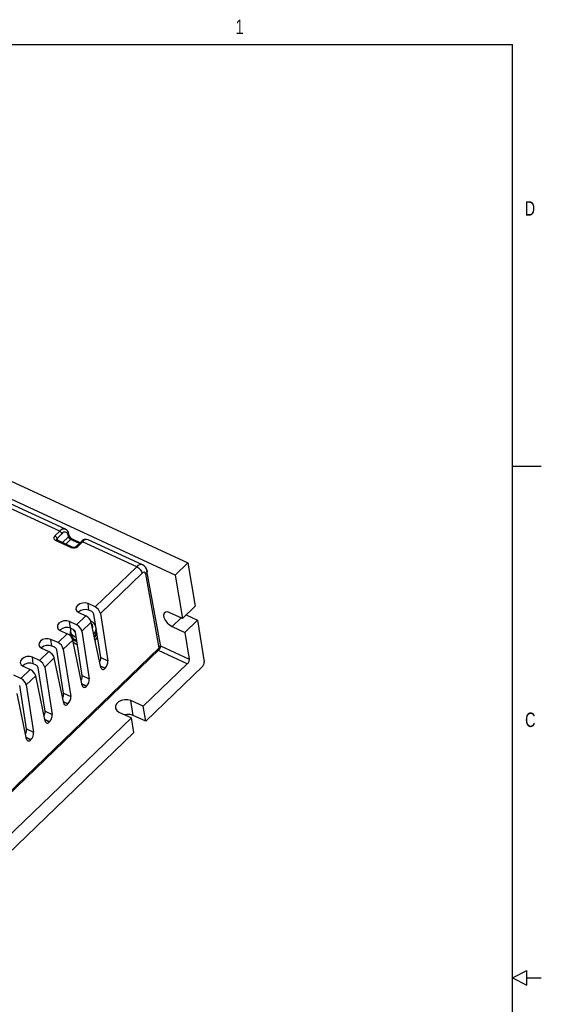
# Model space of a CAD drawing. Extents: x 0.3 to 21.7, y 0.5 to 16.5.
# Tile 6 of 6: x 17.4 to 21.7, y 8.3 to 16.5. Entities that reach past the tile are written whole.
import ezdxf

# ---------------------------------------------------------------- set-up
doc = ezdxf.new("R2010")
doc.units = 0
doc.layers.get('0').update_dxf_attribs({"linetype": 'CONTINUOUS'})
doc.styles.add('SLDTEXTSTYLE0', font='TXT', dxfattribs={"width": 0.75})

msp = doc.modelspace()

# ---------------------------------------------------------------- linework, layer by layer
at = {"color": 7, "linetype": 'CONTINUOUS'}
for p, q in [((0.5, 16.25), (21.5, 16.25)), ((21.5, 0.75), (21.5, 16.25)), ((13.6869, 14.3096), (18.8047, 11.9456)), ((18.6993, 11.8442), (13.5815, 14.2081)), ((17.7397, 12.2084), (14.4263, 13.7389)), ((17.7885, 12.2251), (14.4743, 13.756)), ((21.5, 12.75), (21.74, 12.75)), ((17.6998, 12.17), (17.7397, 12.2084)), ((17.7576, 12.1871), (17.7177, 12.1487)), ((17.8171, 12.1725), (17.8142, 12.1883)), ((17.8333, 12.0733), (17.7063, 12.1319)), ((17.8439, 12.0771), (17.7171, 12.1357)), ((17.7177, 12.1487), (17.7207, 12.134)), ((17.7634, 12.1143), (17.8129, 12.162)), ((17.8308, 12.1406), (17.7905, 12.1018)), ((17.8129, 12.162), (17.81, 12.1777)), ((17.9031, 12.1072), (17.8308, 12.1406)), ((17.9092, 12.1131), (17.8416, 12.1444)), ((17.9174, 12.121), (17.8777, 12.0827)), ((17.9289, 12.121), (17.8891, 12.0826)), ((18.3798, 11.9127), (17.9289, 12.121)), ((18.4285, 11.9295), (17.977, 12.1381)), ((18.8047, 11.9456), (18.6993, 11.8442)), ((18.8047, 11.9456), (18.8643, 11.5855)), ((18.034, 11.5798), (18.3798, 11.9127)), ((18.4246, 11.8594), (18.0779, 11.5257)), ((18.5774, 11.2649), (18.4649, 11.8804)), ((18.5668, 11.2401), (18.4546, 11.854)), ((18.6993, 11.8442), (18.7589, 11.4841)), ((17.8979, 11.5329), (17.9569, 11.5057)), ((18.034, 11.5798), (17.9749, 11.6071)), ((17.9827, 11.5519), (17.9749, 11.6071)), ((18.0063, 11.541), (17.9827, 11.5519)), ((18.7589, 11.4841), (18.6554, 11.5319)), ((18.8643, 11.5855), (18.7589, 11.4841)), ((17.8799, 11.4315), (17.8208, 11.4588)), ((17.8286, 11.4036), (17.8208, 11.4588)), ((17.8799, 11.4315), (17.9569, 11.5057)), ((18.0025, 11.4531), (17.9239, 11.3774)), ((18.0814, 11.0762), (18.0025, 11.4531)), ((18.0804, 11.1598), (18.0239, 11.5194)), ((18.0779, 11.5257), (18.1398, 11.1323)), ((18.7491, 11.4886), (18.6744, 11.4167)), ((18.8834, 11.4703), (18.7779, 11.3688)), ((18.7896, 11.5136), (18.8834, 11.4703)), ((18.8834, 11.4703), (18.9406, 11.1246)), ((17.7438, 11.3846), (17.8028, 11.3573)), ((17.8522, 11.3927), (17.8286, 11.4036)), ((17.8297, 11.3745), (17.8339, 11.3493)), ((17.9263, 11.0115), (17.8698, 11.371)), ((17.9239, 11.3774), (17.9857, 10.984)), ((18.6744, 11.4167), (18.7779, 11.3688)), ((18.7779, 11.3688), (18.8148, 11.1463)), ((17.7258, 11.2832), (17.6667, 11.3105)), ((17.6745, 11.2553), (17.6667, 11.3105)), ((17.7258, 11.2832), (17.8028, 11.3573)), ((17.8484, 11.3047), (17.7698, 11.2291)), ((17.8262, 11.348), (17.8277, 11.3394)), ((17.9273, 10.9279), (17.8484, 11.3047)), ((16.5848, 9.3324), (18.5668, 11.2401)), ((16.5869, 9.3198), (18.5638, 11.2226)), ((17.5717, 11.1349), (17.6487, 11.209)), ((17.5897, 11.2363), (17.6487, 11.209)), ((17.6981, 11.2444), (17.6745, 11.2553)), ((17.7722, 10.8631), (17.7157, 11.2227)), ((17.7698, 11.2291), (17.8316, 10.8357)), ((18.7999, 11.1069), (18.5591, 11.2181)), ((18.5776, 11.2558), (18.8148, 11.1463)), ((17.5717, 11.1349), (17.5126, 11.1621)), ((17.5204, 11.1069), (17.5126, 11.1621)), ((17.6943, 11.1564), (17.6157, 11.0807)), ((17.7732, 10.7795), (17.6943, 11.1564)), ((18.0804, 11.1598), (18.1398, 11.1323)), ((17.4176, 10.9865), (17.4946, 11.0607)), ((17.4356, 11.088), (17.4946, 11.0607)), ((17.544, 11.096), (17.5204, 11.1069)), ((17.6181, 10.7148), (17.5616, 11.0744)), ((17.6157, 11.0807), (17.6775, 10.6874)), ((18.1169, 11.0712), (18.0788, 11.0888)), ((18.0789, 11.0881), (18.1165, 11.0708)), ((18.1165, 11.0708), (18.1169, 11.0712)), ((18.4337, 10.7545), (18.7999, 11.1069)), ((18.4541, 10.6313), (18.9256, 11.0852)), ((17.4176, 10.9865), (17.3585, 11.0138)), ((17.5402, 11.0081), (17.4616, 10.9324)), ((17.6191, 10.6312), (17.5402, 11.0081)), ((17.9263, 11.0115), (17.9857, 10.984)), ((17.464, 10.5665), (17.4075, 10.9261)), ((17.4616, 10.9324), (17.5234, 10.5391)), ((17.9628, 10.9229), (17.9247, 10.9405)), ((17.9248, 10.9398), (17.9624, 10.9225)), ((17.9624, 10.9225), (17.9628, 10.9229)), ((17.465, 10.4829), (17.3861, 10.8598)), ((17.7722, 10.8631), (17.8316, 10.8357)), ((18.4337, 10.7545), (18.3302, 10.8023)), ((18.3506, 10.6791), (18.3302, 10.8023)), ((17.6181, 10.7148), (17.6775, 10.6874)), ((17.8087, 10.7746), (17.7706, 10.7922)), ((17.7707, 10.7915), (17.8083, 10.7742)), ((17.8083, 10.7742), (17.8087, 10.7746)), ((18.4541, 10.6313), (18.4337, 10.7545)), ((17.201, 9.5679), (18.3351, 10.6595)), ((17.6546, 10.6262), (17.6165, 10.6439)), ((17.6166, 10.6432), (17.6542, 10.6258)), ((18.2316, 10.7074), (18.3351, 10.6595)), ((18.3555, 10.5364), (18.3351, 10.6595)), ((18.4541, 10.6313), (18.3506, 10.6791)), ((17.464, 10.5665), (17.5234, 10.5391)), ((17.6542, 10.6258), (17.6546, 10.6262)), ((17.2213, 9.4447), (18.3555, 10.5364)), ((17.5005, 10.4779), (17.4624, 10.4955)), ((17.4625, 10.4949), (17.5001, 10.4775)), ((17.5001, 10.4775), (17.5005, 10.4779)), ((21.5, 8.5), (21.62, 8.56)), ((21.62, 8.44), (21.62, 8.56)), ((21.5, 8.5), (21.62, 8.44)), ((21.62, 8.5), (21.74, 8.5))]:
    msp.add_line(p, q, dxfattribs=at)
at = {"color": 7, "linetype": 'CONTINUOUS', "flags": 128}
for points in [[(17.7397, 12.2084), (17.7427, 12.2068), (17.7458, 12.2046), (17.7486, 12.2021), (17.7513, 12.1992), (17.7536, 12.1962), (17.7554, 12.1931), (17.7568, 12.19), (17.7576, 12.1871)], [(17.8142, 12.1883), (17.8142, 12.1882), (17.8143, 12.1855), (17.8136, 12.1828), (17.8121, 12.1802), (17.81, 12.1777)], [(17.6998, 12.17), (17.7029, 12.1684), (17.7059, 12.1663), (17.7088, 12.1637), (17.7114, 12.1609), (17.7137, 12.1578), (17.7156, 12.1547), (17.7169, 12.1516), (17.7177, 12.1487)], [(17.7063, 12.1319), (17.7087, 12.134), (17.7112, 12.1354), (17.7135, 12.1361), (17.7156, 12.1361), (17.7171, 12.1357)], [(17.7171, 12.1357), (17.7147, 12.1371), (17.7136, 12.1382), (17.7136, 12.1381)], [(17.8171, 12.1725), (17.8171, 12.1724), (17.8172, 12.1697), (17.8165, 12.167), (17.815, 12.1644), (17.8129, 12.162)], [(17.8129, 12.162), (17.8137, 12.159), (17.8151, 12.156), (17.8169, 12.1528), (17.8192, 12.1498), (17.8219, 12.147), (17.8248, 12.1444), (17.8278, 12.1423), (17.8308, 12.1406)], [(17.8416, 12.1444), (17.8402, 12.1448), (17.8381, 12.1448), (17.8357, 12.1441), (17.8333, 12.1427), (17.8308, 12.1406)], [(17.9174, 12.121), (17.9187, 12.1219), (17.9207, 12.1226), (17.9232, 12.1227), (17.926, 12.1221), (17.9289, 12.121)], [(17.8439, 12.0771), (17.8426, 12.0775), (17.8404, 12.0774), (17.8381, 12.0767), (17.8357, 12.0753), (17.8333, 12.0733)], [(17.8777, 12.0827), (17.8788, 12.0836), (17.8809, 12.0842), (17.8833, 12.0843), (17.8861, 12.0838), (17.8891, 12.0826)], [(18.3798, 11.9127), (18.3875, 11.9086), (18.395, 11.9032), (18.4022, 11.8969), (18.4088, 11.8898), (18.4145, 11.8822), (18.4192, 11.8744), (18.4226, 11.8667), (18.4246, 11.8594)], [(18.4649, 11.8804), (18.465, 11.8801), (18.4651, 11.8734), (18.4634, 11.8667), (18.4598, 11.8602), (18.4546, 11.854)], [(17.9749, 11.6071), (17.9534, 11.6129), (17.9292, 11.6121), (17.9062, 11.605), (17.8878, 11.5925), (17.8767, 11.5766), (17.8748, 11.5597), (17.8822, 11.5444), (17.8979, 11.5329)], [(17.9827, 11.5519), (17.9618, 11.5575), (17.9384, 11.5568), (17.9161, 11.5499), (17.8982, 11.5378), (17.895, 11.5344)], [(18.6554, 11.5319), (18.6346, 11.5383), (18.6176, 11.5369), (18.6062, 11.528), (18.6019, 11.5126), (18.6052, 11.4926), (18.6157, 11.4704), (18.6322, 11.4486), (18.6526, 11.43), (18.6744, 11.4167)], [(17.8208, 11.4588), (17.7993, 11.4646), (17.7751, 11.4638), (17.7521, 11.4566), (17.7337, 11.4442), (17.7226, 11.4283), (17.7207, 11.4114), (17.7281, 11.396), (17.7438, 11.3846)], [(17.8286, 11.4036), (17.8077, 11.4092), (17.7843, 11.4085), (17.762, 11.4015), (17.7441, 11.3894), (17.7409, 11.3861)], [(17.829, 11.3765), (17.8267, 11.3685), (17.8263, 11.3478), (17.8288, 11.3382)], [(17.877, 11.3252), (17.8639, 11.3311), (17.8453, 11.3449), (17.8334, 11.3622), (17.8295, 11.3755)], [(17.8319, 11.4024), (17.8299, 11.3964), (17.8298, 11.3759)], [(17.8522, 11.3927), (17.8539, 11.3879), (17.8645, 11.3727), (17.8703, 11.3679)], [(18.0125, 11.4054), (18.0141, 11.4148), (18.0112, 11.4321), (18.0046, 11.4429)], [(18.0419, 11.4045), (18.0412, 11.3921), (18.0337, 11.372), (18.0226, 11.3571)], [(18.0277, 11.3328), (18.0379, 11.3468), (18.0454, 11.3669), (18.0462, 11.3775)], [(17.6667, 11.3105), (17.6452, 11.3162), (17.621, 11.3155), (17.598, 11.3083), (17.5796, 11.2958), (17.5685, 11.2799), (17.5666, 11.263), (17.574, 11.2477), (17.5897, 11.2363)], [(17.8339, 11.3493), (17.8375, 11.337), (17.8494, 11.3197), (17.868, 11.3059), (17.8809, 11.3001)], [(17.8454, 11.3139), (17.8481, 11.3116), (17.8688, 11.2986), (17.882, 11.2935)], [(17.8522, 11.2864), (17.873, 11.2733), (17.8859, 11.2683)], [(18.0292, 11.3254), (18.0445, 11.3445), (18.0497, 11.3551)], [(18.0334, 11.3002), (18.0487, 11.3193), (18.0537, 11.3295)], [(17.6745, 11.2553), (17.6536, 11.2609), (17.6302, 11.2601), (17.6079, 11.2532), (17.59, 11.2411), (17.5868, 11.2377)], [(17.5126, 11.1621), (17.4911, 11.1679), (17.4669, 11.1672), (17.4439, 11.16), (17.4255, 11.1475), (17.4144, 11.1316), (17.4125, 11.1147), (17.4199, 11.0994), (17.4356, 11.088)], [(18.8148, 11.1463), (18.8151, 11.1417), (18.8147, 11.1367), (18.8137, 11.1313), (18.8119, 11.1258), (18.8095, 11.1204), (18.8067, 11.1153), (18.8034, 11.1108), (18.7999, 11.1069)], [(18.9256, 11.0852), (18.9292, 11.0891), (18.9325, 11.0936), (18.9353, 11.0987), (18.9377, 11.1041), (18.9394, 11.1096), (18.9405, 11.115), (18.9409, 11.12), (18.9406, 11.1246)], [(17.5204, 11.1069), (17.4995, 11.1125), (17.4761, 11.1118), (17.4538, 11.1049), (17.4359, 11.0928), (17.4327, 11.0894)], [(18.3302, 10.8023), (18.3059, 10.8093), (18.2786, 10.8097), (18.2516, 10.8035), (18.2281, 10.7914), (18.211, 10.7749), (18.2023, 10.756), (18.2031, 10.7369), (18.2133, 10.7201), (18.2316, 10.7074)], [(18.3506, 10.6791), (18.3263, 10.6861), (18.299, 10.6865), (18.2829, 10.6836)]]:
    msp.add_lwpolyline(points, dxfattribs=at)
at = {"color": 7, "linetype": 'CONTINUOUS'}
for centre, radius, start, end in [((17.776, 12.1821), 0.0448, 73.7327, 144.03117), ((17.7824, 12.1745), 0.0278, 6.64228, 153.19191), ((17.7692, 12.1838), 0.0452, 5.63617, 64.8791), ((17.713, 12.1527), 0.0218, 127.20408, 252.09179), ((17.7245, 12.14), 0.0111, 127.71009, 190.27581), ((17.8633, 12.1881), 0.0488, 198.58908, 243.59314), ((17.9586, 12.0881), 0.0527, 69.82627, 141.43402), ((17.9666, 12.0909), 0.0483, 77.61373, 141.4451), ((17.8536, 12.1233), 0.0539, 247.90012, 311.12854), ((17.8559, 12.1091), 0.0342, 249.70477, 309.2674), ((18.4161, 11.8865), 0.0448, 73.87262, 144.1326), ((18.4388, 11.8526), 0.0158, 5.29871, 154.53549), ((18.4041, 11.8723), 0.0614, 7.53258, 66.78415), ((17.9918, 11.5113), 0.033, 14.10024, 64.09077), ((17.9979, 11.5056), 0.0825, 14.10024, 64.09077), ((17.9192, 11.4269), 0.0873, 17.41771, 64.38605), ((17.9733, 11.3995), 0.0679, 7.15696, 68.40177), ((17.8378, 11.363), 0.033, 14.10024, 64.09077), ((17.8438, 11.3573), 0.0825, 14.10024, 64.09077), ((17.6897, 11.209), 0.0825, 14.10024, 64.09077), ((17.7651, 11.2786), 0.0873, 17.41771, 64.38605), ((17.611, 11.1303), 0.0873, 17.41771, 64.38605), ((17.6837, 11.2147), 0.033, 14.10024, 64.09077), ((18.5352, 11.2553), 0.0429, 311.05409, 13.09889), ((18.5509, 11.2338), 0.0171, 318.85485, 21.80281), ((18.5505, 11.2618), 0.0271, 306.84833, 6.59733), ((17.5356, 11.0606), 0.0825, 14.10024, 64.09077), ((18.0115, 11.1526), 0.0693, 331.48603, 5.95822), ((18.061, 11.127), 0.0789, 315.04909, 3.90449), ((17.4569, 10.982), 0.0873, 17.41771, 64.38605), ((17.5296, 11.0663), 0.033, 14.10024, 64.09077), ((18.0998, 11.0788), 0.0185, 188.06524, 334.48557), ((17.3815, 10.9123), 0.0825, 14.10024, 64.09077), ((17.8574, 11.0043), 0.0693, 331.48603, 5.95822), ((17.907, 10.9786), 0.0789, 315.04909, 3.90449), ((17.9457, 10.9305), 0.0185, 188.06524, 334.48557), ((17.7033, 10.8559), 0.0693, 331.48603, 5.95822), ((17.7529, 10.8303), 0.0789, 315.04909, 3.90449), ((17.5492, 10.7076), 0.0693, 331.48603, 5.95822), ((17.7916, 10.7821), 0.0185, 188.06524, 334.48557), ((17.6375, 10.6338), 0.0185, 188.06524, 334.48557), ((17.5988, 10.682), 0.0789, 315.04909, 3.90449), ((17.3951, 10.5593), 0.0693, 331.48603, 5.95822), ((17.4834, 10.4855), 0.0185, 188.06524, 334.48557), ((17.4447, 10.5337), 0.0789, 315.04909, 3.90449)]:
    msp.add_arc(centre, radius, start, end, dxfattribs=at)

# ---------------------------------------------------------------- texts
at = {"color": 7, "char_height": 0.12, "attachment_point": 1, "style": 'SLDTEXTSTYLE0'}
for s, insert in [('1', (19.2002, 16.4561)), ('D', (21.6018, 14.9489)), ('C', (21.6051, 10.7029))]:
    msp.add_mtext(s, dxfattribs=dict(at, insert=insert))

doc.saveas('drawing.dxf')
